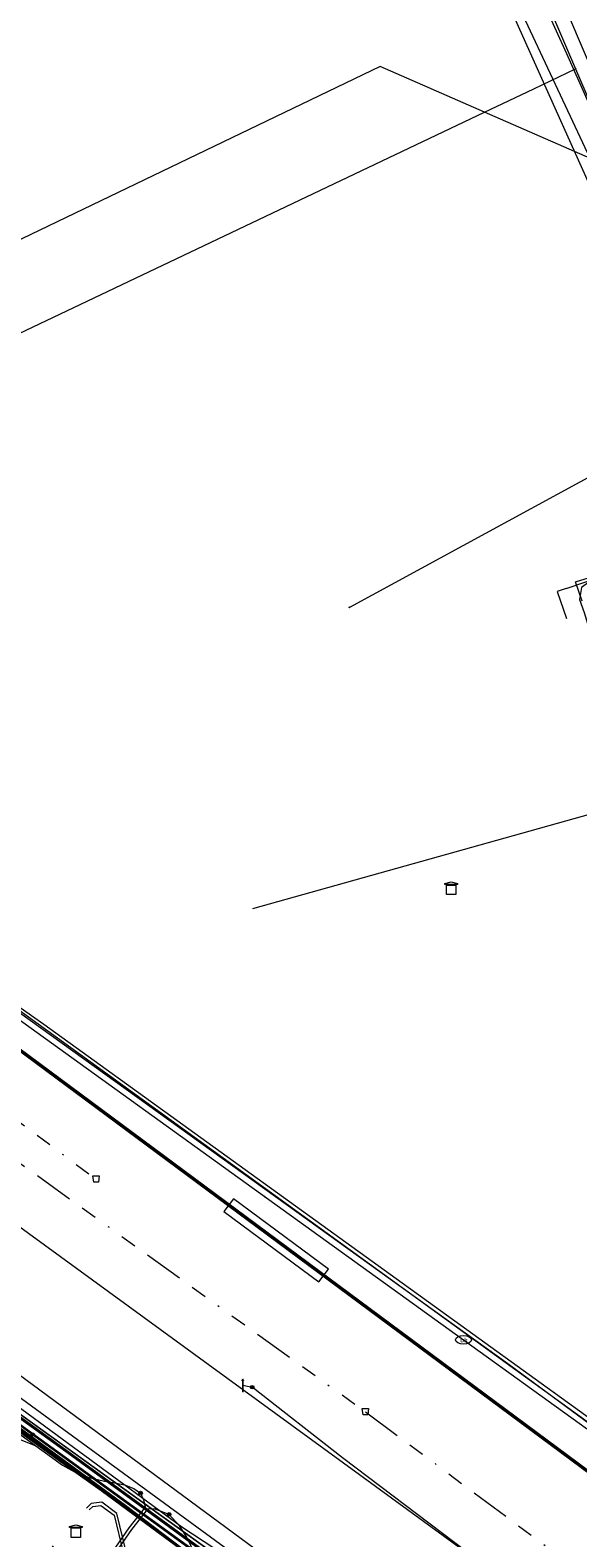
# Model space of a CAD drawing. Header units: metres. Extents: x 151922 to 154458, y 463415 to 464223.
# Tile 160 of 164: x 154197 to 154232, y 463603 to 463698. Entities that reach past the tile are written whole.
import ezdxf
from ezdxf.enums import TextEntityAlignment as Align
from ezdxf.lldxf.tags import DXFTag

# ---------------------------------------------------------------- set-up
doc = ezdxf.new("R2010")
doc.units = ezdxf.units.M
doc.linetypes.add('RI-OVERIG-SO', pattern=[17, 5, -2, 2, -2, 0, -2, 2, -2])
doc.layers.get('0').update_dxf_attribs({"lineweight": 9})
for name, color, linetype, lineweight in [('B-PV-KL-DATA-G', 90, 'KL-DATA-SO', 9), ('B-PV-KL-DATA_HULPSTUK-S', 90, 'Continuous', 9), ('B-PV-KL-DATA_KABELBED-G', 90, 'Continuous', 9), ('B-PV-KL-DATA_MANTELBUIS-G', 90, 'Continuous', 9), ('B-PV-KL-ET_HS-G', 10, 'KL-HS-SO', 9), ('B-PV-KL-ET_HS_MANTELBUIS-G', 10, 'Continuous', 9), ('B-PV-KL-ET_LS-G', 190, 'KL-LS-SO', 9), ('B-PV-KL-ET_LS-S', 190, 'Continuous', 9), ('B-PV-KL-ET_LS_HULPSTUK-S', 190, 'Continuous', 9), ('B-PV-KL-ET_LS_MANTELBUIS-G', 190, 'Continuous', 9), ('B-PV-KL-ET_MS-G', 130, 'KL-MS-SO', 9), ('B-PV-KL-ET_MS_HULPSTUK-S', 130, 'Continuous', 9), ('B-PV-KL-GAS_HD-G', 30, 'KL-GAS_HD-SO', 9), ('B-PV-KL-GAS_LD-G', 50, 'KL-GAS_LD-SO', 9), ('B-PV-KL-WATER-G', 170, 'KL-WATER-SO', 9), ('B-PV-KL-WATER-S', 170, 'Continuous', 9), ('B-PV-KL-WATER_HULPSTUK-S', 170, 'Continuous', 9), ('B-PV-OG-INFO-GV', 7, 'Continuous', 9), ('B-PV-OG-INFO-S', 7, 'Continuous', 9), ('B-PV-RI-VRIJVERVAL-G', 210, 'RI-OVERIG-SO', 9), ('B-PV-RI-VRIJVERVAL_HULPSTUK-S', 210, 'Continuous', 9)]:
    doc.layers.add(name, color=color, linetype=linetype, lineweight=lineweight)
doc.styles.add('NLCS-ISO', font='txt')
doc.styles.get("Standard").update_dxf_attribs({"font": 'arial.ttf'})
tags = doc.linetypes.add('KL-DATA-SO', pattern='A,4,-1,[101,NLCS.SHX,S=0.5,R=0,X=0,Y=0],-1,4,-1,["D",Standard,S=1,R=0,X=-0.25,Y=-0.5],-1.5', length=12.5).pattern_tags.tags
tags[18] = DXFTag(74, 10)
tags = doc.linetypes.add('KL-GAS_HD-SO', pattern='A,4,-1,[69,NLCS.SHX,S=0.5,R=0,X=0,Y=0],-1,4,-1,["H",Standard,S=1,R=0,X=0,Y=-0.5],-2', length=13).pattern_tags.tags
tags[18] = DXFTag(74, 10)
tags = doc.linetypes.add('KL-GAS_LD-SO', pattern='A,4,-1,[69,NLCS.SHX,S=0.5,R=0,X=0,Y=0],-1,4,-1,["L",Standard,S=1,R=0,X=0.25,Y=-0.5],-2', length=13).pattern_tags.tags
tags[18] = DXFTag(74, 10)
tags = doc.linetypes.add('KL-HS-SO', pattern='A,4,-1,[103,NLCS.SHX,S=0.75,R=0,X=0,Y=0],-1,4,-1,["H",Standard,S=1,R=0,X=0,Y=-0.5],-2', length=13).pattern_tags.tags
tags[18] = DXFTag(74, 10)
tags = doc.linetypes.add('KL-LS-SO', pattern='A,4,-1,[103,NLCS.SHX,S=0.75,R=0,X=0,Y=0],-1,4,-1,["L",Standard,S=1,R=0,X=0,Y=-0.5],-2', length=13).pattern_tags.tags
tags[18] = DXFTag(74, 10)
tags = doc.linetypes.add('KL-MS-SO', pattern='A,4,-1,[103,NLCS.SHX,S=0.75,R=0,X=0,Y=0],-1,4,-1,["M",Standard,S=1,R=0,X=0,Y=-0.5],-2', length=13).pattern_tags.tags
tags[18] = DXFTag(74, 10)
doc.linetypes.add('KL-WATER-SO', pattern='A,7,-0.5,[168,NLCS.SHX,S=0.75,R=0,X=0.75,Y=0],-2', length=9.5)

# ---------------------------------------------------------------- blocks, each defined once
blk = doc.blocks.new('SKL-WTB_HULP_TECHNISCH GEBOUW-SO')
at = {"color": 0, "linetype": 'ByBlock', "lineweight": 18}
for points in [[(-2, 1.5), (0, 2), (2, 1.5), (2, 1.18), (-2, 1.18)], [(-1.5, 1.02), (1.5, 1.02), (1.5, -2), (-1.5, -2)]]:
    blk.add_lwpolyline(points, close=True, dxfattribs=at)
at = {"color": 0, "linetype": 'ByBlock', "lineweight": 18, "style": 'NLCS-ISO', "flags": 1}
for tag, p in [('TYPE', (2.5, 0)), ('OMSCHRIJVING', (2.5, -3)), ('LABEL', (2.5, -1.5))]:
    blk.add_attdef(tag, p, '', height=1, dxfattribs=at)
blk = doc.blocks.new('SKL-WTB_HULP_MOF-SO')
at = {"linetype": 'ByBlock', "lineweight": 18}
h = blk.add_hatch(color=0, dxfattribs=at)
h.dxf.hatch_style = 1
h.paths.add_polyline_path([(-0.5625, 0, 1), (0.5625, 0, 1)])
at = {"color": 0, "linetype": 'ByBlock', "lineweight": 18}
blk.add_circle((0, 0), 0.5625, dxfattribs=at)
at = {"color": 0, "linetype": 'ByBlock', "lineweight": 18, "style": 'NLCS-ISO', "flags": 1}
for tag, p in [('TYPE', (1.5, 0)), ('OMSCHRIJVING', (1.5, -3)), ('LABEL', (1.5, -1.5))]:
    blk.add_attdef(tag, p, '', height=1, dxfattribs=at)
blk = doc.blocks.new('SKL-WATER_BRANDKRAAN_BRANDPUT-SO')
at = {"color": 0, "linetype": 'ByBlock', "lineweight": 18}
blk.add_ellipse((0, 0), major_axis=(2.5, 0), ratio=0.54, dxfattribs=at)
at = {"color": 0, "linetype": 'ByBlock', "lineweight": 18, "style": 'NLCS-ISO'}
blk.add_text('bk', height=1.5, dxfattribs=at).set_placement((0.16, 0), align=Align.MIDDLE_CENTER)
blk = doc.blocks.new('SKL-WTB_HULP_OVERIG-SO')
at = {"color": 0, "linetype": 'ByBlock', "lineweight": 18}
for points in [[(-0.14, 0.14), (0.14, -0.14)], [(0.14, 0.14), (-0.14, -0.14)]]:
    blk.add_lwpolyline(points, dxfattribs=at)
at = {"color": 0, "linetype": 'ByBlock', "lineweight": 18, "style": 'NLCS-ISO', "flags": 1}
for tag, p in [('TYPE', (1.5, 0)), ('OMSCHRIJVING', (1.5, -3)), ('LABEL', (1.5, -1.5))]:
    blk.add_attdef(tag, p, '', height=1, dxfattribs=at)
blk = doc.blocks.new('SRI-HULP_AFVOER_OPVANG-SO')
at = {"color": 0, "linetype": 'ByBlock', "lineweight": 18}
blk.add_lwpolyline([(-0.75, -1), (-1, 1), (1, 1), (0.75, -1)], close=True, dxfattribs=at)
at = {"color": 0, "linetype": 'ByBlock', "lineweight": 18, "style": 'NLCS-ISO', "flags": 1}
for tag, p in [('TYPE', (1.5, 0)), ('OMSCHRIJVING', (1.5, -3)), ('LABEL', (1.5, -1.5))]:
    blk.add_attdef(tag, p, '', height=1, dxfattribs=at)
blk = doc.blocks.new('SKL-ET_LS_MAST-SO')
for p, q in [((-0.05, 2.07), (0.05, 2.07)), ((-0.05, -2), (0.05, -2))]:
    blk.add_line(p, q)
for points in [[(-0.18, 1.76), (-0.22, 1.76), (-0.22, 1.84), (-0.18, 1.84), (-0.18, 1.79)], [(-0.18, 1.49), (-0.22, 1.49), (-0.22, 1.57), (-0.18, 1.57), (-0.18, 1.52)], [(-0.18, 1.79), (-0.05, 1.79)], [(-0.18, 1.76), (-0.05, 1.76)], [(-0.18, 1.52), (-0.05, 1.52)], [(-0.18, 1.49), (-0.05, 1.49)], [(-0.05, -2), (-0.05, 2.07)], [(0.05, -2), (0.05, 2.07)], [(0.18, 1.92), (0.05, 1.92)], [(0.18, 1.89), (0.05, 1.89)], [(0.18, 1.66), (0.05, 1.66)], [(0.18, 1.63), (0.05, 1.63)], [(0.18, 1.39), (0.05, 1.39)], [(0.18, 1.36), (0.05, 1.36)], [(0.18, 1.89), (0.22, 1.89), (0.22, 1.97), (0.18, 1.97), (0.18, 1.92)], [(0.18, 1.63), (0.22, 1.63), (0.22, 1.71), (0.18, 1.71), (0.18, 1.66)], [(0.18, 1.36), (0.22, 1.36), (0.22, 1.44), (0.18, 1.44), (0.18, 1.39)]]:
    blk.add_lwpolyline(points)
blk = doc.blocks.new('SOG-INFO_OVERIG-SO')
at = {"color": 0, "linetype": 'ByBlock', "lineweight": 18}
for points in [[(-0.14, 0.14), (0.14, -0.14)], [(0.14, 0.14), (-0.14, -0.14)]]:
    blk.add_lwpolyline(points, dxfattribs=at)
at = {"color": 0, "linetype": 'ByBlock', "lineweight": 18, "style": 'NLCS-ISO', "flags": 1}
for tag, p in [('TYPE', (1.5, 0)), ('OMSCHRIJVING', (1.5, -3)), ('LABEL', (1.5, -1.5))]:
    blk.add_attdef(tag, p, '', height=1, dxfattribs=at)

msp = doc.modelspace()

# ---------------------------------------------------------------- linework, layer by layer
at = {"layer": 'B-PV-KL-DATA-G', "ltscale": 0.5, "flags": 128}
for points in [[(154391.54, 463451.902), (154381.453, 463460.094), (154380.065, 463461.088), (154375.396, 463458.573), (154352.941, 463477.496), (154351.536, 463477.653), (154349.562, 463478.04), (154344.874, 463482.168), (154340.987, 463485), (154329.318, 463494.698), (154325.382, 463499.504), (154309.602, 463510.564), (154296.461, 463520.96), (154277.603, 463535.657), (154262.685, 463546.849), (154259.396, 463549.586), (154250.779, 463556.16), (154243.312, 463562.124), (154214.197, 463583.819), (154210.974, 463592.57), (154209.949, 463595.744), (154210.154, 463597.102), (154209.573, 463599.566), (154202.836, 463604.689), (154174.505, 463625.47), (154168.022, 463630.24), (154143.949, 463647.172), (154125.193, 463660.928), (154112.214, 463669.584), (154104.25, 463674.905), (154082.39, 463689.365), (154064.729, 463701.37), (154060.747, 463704.403), (154048.041, 463706.901), (154046.112, 463708.27), (154037.621, 463713.181), (154027.093, 463719.451), (154017.577, 463724.891), (154006.473, 463731.059), (153989.885, 463740.109), (153970.638, 463750.367), (153956.403, 463757.521), (153944.023, 463763.495), (153931.081, 463769.306), (153908.546, 463779.641), (153901.817, 463782.784), (153888.707, 463789.032), (153878.494, 463793.928), (153873.389, 463795.991), (153868.707, 463797.774), (153864.105, 463797.03), (153863.414, 463795.863), (153858.062, 463785.76), (153854.378, 463779.068), (153853.365, 463778.986), (153849.975, 463778.768), (153834.979, 463787.579), (153837.111, 463792.543), (153879.09, 463902.029), (153877.61, 463904.976), (153877.114, 463905.774)], [(153977.068, 463779.382), (154000, 463765.667), (154007.019, 463761.489), (154026.684, 463750), (154046.697, 463737.63), (154047.549, 463737.01), (154048.433, 463736.318), (154049.414, 463735.48), (154050.813, 463734.387), (154051.432, 463733.962), (154069.643, 463722.779), (154070.984, 463721.782), (154071.912, 463720.981), (154072.958, 463720.166), (154073.597, 463719.753), (154083.361, 463713.669), (154134.943, 463679.654), (154140.309, 463675.998), (154163.884, 463659.008), (154197.658, 463635.209), (154243.618, 463602.026)], [(154000, 463738.468), (154018.078, 463726.293), (154022.302, 463723.48), (154043.991, 463710.408), (154045.044, 463709.701), (154045.855, 463709.069), (154047.085, 463708.015), (154048.134, 463707.091), (154049.249, 463706.167), (154050.655, 463705.181), (154051.989, 463704.594), (154053.098, 463704.328), (154053.894, 463704.208), (154056.637, 463703.92), (154057.973, 463703.685), (154058.828, 463703.432), (154060.041, 463702.825), (154078.171, 463690.819), (154086.6, 463685.835), (154108.701, 463670.885), (154128.866, 463658.39), (154144.171, 463647.848), (154147.28, 463645.167), (154167.338, 463630.692), (154243.914, 463575.249), (154258.828, 463564.248)], [(154219.462, 463716.673), (154220.774, 463714.038), (154237.291, 463677.221), (154241.458, 463665.019)], [(154222.185, 463715.13), (154222.768, 463713.91), (154226.801, 463705.412), (154228.152, 463702.545), (154229.484, 463699.666), (154230.796, 463696.779), (154232.09, 463693.882), (154233.184, 463691.388), (154234.526, 463688.254), (154236.354, 463683.864), (154237.726, 463680.518), (154238.4, 463678.862), (154241.857, 463669.977), (154242.999, 463667.005), (154246.39, 463657.473), (154247.97, 463652.711)], [(154111.283, 463662.884), (154114.147, 463667.102), (154119.56, 463663.634), (154125.249, 463659.635), (154134.269, 463653.36), (154146.026, 463645.418), (154169.014, 463628.966), (154196.318, 463609.362), (154207.276, 463601.329), (154206.933, 463600.871), (154201.06, 463592.779), (154201.299, 463592.553), (154208.28, 463587.537), (154242.719, 463562.202), (154243.447, 463561.667)], [(154370.47, 463527.37), (154369.74, 463527.48), (154369.02, 463527.59), (154363.5, 463531.68), (154361.43, 463533.04), (154357.85, 463534.74), (154341.8, 463541.18), (154336.97, 463543.6), (154336.1, 463544.1), (154314.63, 463556.46), (154289.99, 463570.64), (154283.42, 463588.81), (154281.88, 463590.89), (154279.18, 463599.52), (154275.68, 463611.57), (154271.22, 463626.36), (154268.83, 463634.16), (154262.83, 463651.78), (154259.95, 463659.87), (154259.74, 463660.28), (154259.39, 463660.51), (154255.98, 463659.31), (154248.67, 463655.85), (154248.29, 463656.92), (154248.3, 463659.2), (154246.17, 463665.12), (154245.83, 463665.44), (154245.26, 463665.48), (154242.15, 463664.39), (154241.73, 463664.28), (154241.46, 463664.51), (154240.91, 463665.75), (154240.5, 463666.13), (154239.93, 463666.18), (154232.58, 463663.5), (154231.74, 463662.92), (154231.62, 463662.16), (154231.91, 463661.33), (154235.481, 463649.427), (154210.89, 463642.54)], [(154111.293, 463663.138), (154112.96, 463661.764), (154116.12, 463665.828), (154117.404, 463664.898), (154123.908, 463660.665), (154134.419, 463653.335), (154147.651, 463644.466), (154167.427, 463630.364), (154167.762, 463629.949), (154167.976, 463629.799), (154173.014, 463626.114), (154177.976, 463622.514), (154188.915, 463614.629), (154198.892, 463607.342), (154203.201, 463604.291), (154207.556, 463601.033), (154207.958, 463598.873), (154210.195, 463593.142), (154210.433, 463592.459), (154208.949, 463590.724), (154208.83, 463590.282), (154208.35, 463589.409), (154207.279, 463587.795), (154241.917, 463562.275), (154242.032, 463562.424), (154243.22, 463561.51), (154242.771, 463560.926)], [(154129.1, 463648.8), (154121.5, 463656), (154123.861, 463657.959), (154125.553, 463660.463), (154142.8, 463648.5), (154160.7, 463636), (154209.2, 463601.1), (154209.5, 463599.8), (154263.4, 463559.6), (154274.9, 463550), (154280.1, 463546.4), (154321.7, 463503.6), (154327.9, 463498.7), (154331.7, 463495.4), (154336.2, 463489.6), (154350.5, 463477.3), (154350.1, 463476.9), (154355.8, 463478.9), (154377.6, 463506.3), (154380.9, 463508.7), (154382.7, 463508.4), (154387.5, 463504.4), (154387.4, 463504.4)], [(154209.49, 463599.861), (154209.193, 463601.09), (154160.69, 463635.979), (154142.782, 463648.49), (154125.551, 463660.464)]]:
    msp.add_lwpolyline(points, dxfattribs=at)
at = {"layer": 'B-PV-KL-DATA_KABELBED-G', "ltscale": 0.5, "flags": 128}
for points in [[(154219.462, 463716.673), (154220.774, 463714.038), (154237.291, 463677.221), (154241.023, 463666.292)], [(154222.781, 463714.848), (154228.446, 463702.652), (154231.374, 463695.812)], [(154184.807, 463673.652), (154225.604, 463693.066), (154228.73, 463694.554), (154231.374, 463695.812)], [(154234.152, 463689.328), (154225.604, 463693.066), (154218.986, 463695.961), (154191.281, 463682.633)], [(154231.374, 463695.812), (154234.152, 463689.328), (154234.673, 463688.111), (154239.248, 463676.994), (154242.79, 463667.585), (154243.415, 463665.924), (154245.403, 463660.1), (154248.883, 463650.027), (154248.923, 463649.912)], [(154139.825, 463676.317), (154140.308, 463675.998), (154163.942, 463659.089), (154227.071, 463613.697), (154256.071, 463592.315), (154283.61, 463575.304), (154287.082, 463573.159)], [(154240.257, 463674.299), (154217.034, 463661.657)], [(154231.784, 463662.039), (154231.365, 463663.269), (154238.864, 463665.595)], [(154169.412, 463629.07), (154173.494, 463626.206), (154199.488, 463607.352), (154207.861, 463601.253)], [(154173.014, 463626.114), (154198.892, 463607.342), (154203.201, 463604.291), (154207.556, 463601.033), (154207.958, 463598.873)], [(154203.525, 463604.411), (154199.492, 463607.349)]]:
    msp.add_lwpolyline(points, dxfattribs=at)
at = {"layer": 'B-PV-KL-DATA_MANTELBUIS-G', "ltscale": 0.5, "flags": 128}
msp.add_lwpolyline([(154203.525, 463604.411), (154199.492, 463607.349)], dxfattribs=at)
at = {"layer": 'B-PV-KL-ET_HS-G', "ltscale": 0.5, "flags": 128}
for points in [[(154217.325, 463594.831), (154199.464, 463607.851), (154174.772, 463625.744), (154138.46, 463650.947), (154122.54, 463662.087), (154086.172, 463686.18), (154063.405, 463701.058), (154020.381, 463727.137), (154000, 463739.029), (153979.421, 463750), (153959.461, 463760.149), (153937.282, 463770.929), (153921.038, 463778.193), (153909.918, 463783.29), (153863.492, 463805.295), (153845.507, 463815.329), (153833.914, 463821.923), (153804.856, 463836.765), (153777.857, 463851.011), (153726.497, 463876.685), (153698.876, 463888.515), (153630.013, 463912.221), (153545.355, 463937.298), (153500, 463949.418), (153477.115, 463955.58), (153472.948, 463954.084), (153397.664, 463972.899), (153389.981, 463974.891), (153297.059, 464000), (153230.927, 464016.101), (153191.767, 464024.924), (153127.848, 464037.602), (153078.676, 464043.845), (153033.425, 464046.759), (153000, 464048.182), (152986.263, 464048.318), (152908.209, 464046.578), (152854.809, 464040.024), (152781.287, 464027.888), (152749.862, 464020.685), (152720.796, 464013.331), (152657.499, 463993.718), (152622.75, 463979.671), (152593.461, 463966.988), (152549.878, 463945.752), (152535.25, 463937.536), (152520.495, 463929.673), (152449.971, 463971.21), (152420.496, 463991.538), (152405.025, 464000), (152387.805, 464009.876), (152344.535, 464035.351), (152314.733, 464052.864)], [(154217.296, 463594.791), (154199.435, 463607.811), (154174.743, 463625.703), (154138.431, 463650.906), (154122.512, 463662.046), (154086.145, 463686.138), (154063.378, 463701.016), (154020.355, 463727.094), (154000, 463738.971), (153979.315, 463750), (153959.439, 463760.104), (153937.261, 463770.884), (153921.017, 463778.147), (153909.897, 463783.245), (153863.469, 463805.251), (153845.482, 463815.285), (153833.89, 463821.879), (153804.833, 463836.721), (153777.834, 463850.967), (153726.476, 463876.64), (153698.858, 463888.468), (153629.998, 463912.173), (153545.341, 463937.25), (153500, 463949.366), (153477.117, 463955.528), (153472.951, 463954.032), (153397.652, 463972.851), (153389.968, 463974.843), (153296.867, 464000)], [(154217.354, 463594.871), (154199.493, 463607.891), (154174.801, 463625.785), (154138.489, 463650.988), (154122.568, 463662.128), (154086.199, 463686.222), (154063.432, 463701.1), (154020.407, 463727.18), (154000, 463739.087), (153979.528, 463750), (153959.483, 463760.194), (153937.303, 463770.974), (153921.059, 463778.239), (153909.939, 463783.335), (153863.515, 463805.339), (153845.532, 463815.373), (153833.938, 463821.967), (153804.879, 463836.809), (153777.88, 463851.055), (153726.518, 463876.73), (153698.894, 463888.562), (153630.028, 463912.269), (153545.369, 463937.346), (153500, 463949.469), (153477.113, 463955.632), (153472.945, 463954.136), (153397.676, 463972.947), (153389.994, 463974.939), (153297.251, 464000)], [(154369.424, 463516.11), (154359.848, 463523.678), (154343.068, 463537.206), (154342.417, 463537.468), (154341.505, 463537.674), (154337.178, 463539.081), (154331.322, 463542.994), (154305.261, 463561.039), (154290.648, 463570.565), (154277.335, 463579.49), (154277.104, 463579.836), (154276.903, 463580.013), (154276.553, 463580.065), (154276.06, 463579.99), (154273.224, 463579.13), (154272.877, 463579.155), (154270.754, 463580.444), (154268.604, 463582.548), (154255.632, 463590.303), (154243.319, 463598.612), (154163.218, 463658.07), (154161.801, 463659.632), (154145.308, 463670.812), (154139.775, 463674.723), (154133.833, 463678.895), (154092.327, 463706.377), (154091.899, 463706.648)], [(154092.685, 463706.02), (154133.777, 463678.813), (154145.252, 463670.73), (154161.735, 463659.556), (154163.15, 463657.996), (154243.261, 463598.53), (154255.578, 463590.219), (154268.542, 463582.468), (154270.692, 463580.364), (154272.845, 463579.057), (154273.236, 463579.028), (154276.082, 463579.892), (154276.553, 463579.963), (154276.859, 463579.919), (154277.028, 463579.77), (154277.263, 463579.418), (154290.524, 463570.527), (154305.199, 463560.961), (154331.257, 463542.925), (154337.134, 463538.991), (154341.497, 463537.574), (154342.387, 463537.372), (154343.016, 463537.118), (154359.786, 463523.6), (154363.01, 463521.034), (154365.145, 463518.911), (154370.059, 463513.738), (154375.135, 463507.736), (154376.375, 463507.248), (154376.758, 463504.926), (154378.726, 463503.04), (154376.099, 463500), (154355.244, 463474.906), (154357.016, 463473.41)], [(154094.797, 463704.682), (154133.805, 463678.854), (154139.746, 463674.682), (154145.28, 463670.771), (154161.768, 463659.594), (154163.184, 463658.033), (154243.29, 463598.571), (154255.605, 463590.261), (154268.573, 463582.508), (154270.723, 463580.404), (154272.861, 463579.106), (154273.23, 463579.079), (154276.071, 463579.941), (154276.553, 463580.014), (154276.881, 463579.966), (154277.066, 463579.803), (154277.299, 463579.454), (154290.586, 463570.546), (154305.23, 463561), (154331.301, 463542.955), (154337.156, 463539.036), (154341.501, 463537.624), (154342.402, 463537.42), (154343.042, 463537.162), (154359.817, 463523.639), (154363.043, 463521.071), (154365.181, 463518.946), (154370.096, 463513.771), (154375.167, 463507.775), (154376.418, 463507.276), (154376.801, 463504.954), (154378.795, 463503.043), (154376.165, 463500), (154356.46, 463476.29), (154355.3, 463475.5), (154353.9, 463475.46), (154352.27, 463475.33), (154350.94, 463474.39), (154348.45, 463471.48)]]:
    msp.add_lwpolyline(points, dxfattribs=at)
at = {"layer": 'B-PV-KL-ET_HS_MANTELBUIS-G', "ltscale": 0.5, "flags": 128}
msp.add_lwpolyline([(154209.084, 463623.341), (154215.106, 463618.869), (154215.702, 463619.671), (154209.68, 463624.143), (154209.084, 463623.341)], dxfattribs=at)
at = {"layer": 'B-PV-KL-ET_LS-G', "ltscale": 0.5, "flags": 128}
for points in [[(154258.021, 463564.134), (154237.322, 463579.498), (154237.261, 463579.561), (154237.227, 463579.642), (154237.222, 463579.729), (154237.271, 463579.849), (154238.728, 463581.755), (154242.121, 463586.342), (154239.662, 463590.586), (154157.763, 463650.343), (154139.994, 463662.389), (154109.3, 463683.29), (154086.794, 463697.987), (154067.895, 463710.48), (154052.677, 463720.133)], [(154251.61, 463638.098), (154248.184, 463648.807), (154244.652, 463659.633), (154241.461, 463667.975), (154236.096, 463681.729), (154233.244, 463688.097), (154224.741, 463706.304), (154220.477, 463716.098)], [(154111.368, 463669.155), (154117.342, 463664.772), (154123.687, 463660.617), (154125.275, 463659.518), (154143.927, 463646.581), (154167.927, 463629.731), (154172.946, 463626.014), (154177.928, 463622.355), (154188.817, 463614.512), (154198.844, 463607.251), (154199.61, 463606.819), (154200.541, 463606.455), (154201.512, 463606.227), (154202.029, 463606.154), (154202.78, 463605.994), (154203.36, 463605.775), (154203.797, 463605.476)], [(154210.875, 463612.181), (154210.288, 463612.297)], [(154242.911, 463588.427), (154229.181, 463598.169), (154216.591, 463607.701), (154210.867, 463612.185)], [(154195.848, 463609.01), (154197.161, 463608.469)], [(154203.797, 463605.476), (154203.979, 463605.041), (154204.081, 463604.587), (154203.052, 463603.279), (154201.779, 463601.439), (154200.681, 463600.444), (154199.433, 463600.479), (154198.339, 463601.17), (154198.249, 463601.4), (154198.281, 463601.763), (154198.443, 463602.002)], [(154205.609, 463604.125), (154204.652, 463604.475), (154204.238, 463604.463), (154203.212, 463603.161), (154201.931, 463601.307), (154200.755, 463600.242), (154199.381, 463600.281), (154198.177, 463601.036), (154198.045, 463601.37), (154198.087, 463601.831), (154198.281, 463602.12)], [(154208.653, 463588.541), (154208.449, 463588.901), (154208.449, 463589.468), (154208.608, 463589.93), (154208.829, 463590.873), (154210.237, 463592.493), (154210.109, 463593.088), (154207.893, 463598.827), (154207.445, 463600.897), (154207.254, 463601.582), (154206.708, 463602.716), (154206.267, 463603.399), (154205.609, 463604.125)]]:
    msp.add_lwpolyline(points, dxfattribs=at)
at = {"layer": 'B-PV-KL-ET_LS_MANTELBUIS-G', "ltscale": 0.5, "flags": 128}
msp.add_lwpolyline([(154209.084, 463623.341), (154215.106, 463618.869), (154215.702, 463619.671), (154209.68, 463624.143), (154209.084, 463623.341)], dxfattribs=at)
at = {"layer": 'B-PV-KL-ET_MS-G', "ltscale": 0.5, "flags": 128}
for points in [[(154212.595, 463597.285), (154167.309, 463630.652), (154147.249, 463645.128), (154144.14, 463647.808), (154128.838, 463658.349), (154108.674, 463670.843), (154086.573, 463685.793), (154078.144, 463690.777), (154059.98, 463702.805), (154038.6, 463713.667), (154020.598, 463726.685), (154015.505, 463729.67), (154014.258, 463731.531), (154013.534, 463731.948)], [(154214.306, 463596.301), (154212.623, 463597.327), (154167.338, 463630.692), (154147.28, 463645.167), (154144.171, 463647.848), (154128.866, 463658.39), (154108.701, 463670.885), (154086.6, 463685.835), (154078.171, 463690.819), (154060.003, 463702.85), (154038.623, 463713.712), (154020.625, 463726.727), (154019.704, 463727.267)], [(154219.294, 463592.905), (154214.333, 463596.343), (154212.651, 463597.369), (154167.367, 463630.732), (154147.311, 463645.206), (154144.202, 463647.888), (154128.894, 463658.431), (154108.728, 463670.927), (154086.627, 463685.877), (154078.198, 463690.861), (154060.031, 463702.892), (154041.415, 463714.144), (154027.848, 463722.27), (154027.664, 463722.494), (154027.404, 463723.266), (154027.303, 463723.456), (154027.046, 463723.66)], [(154209.856, 463524.937), (154209.57, 463525.671), (154207.482, 463531.549), (154206.888, 463532.534), (154251.89, 463548.673), (154254.601, 463551.824), (154254.31, 463554.442), (154209.13, 463588.433), (154205.374, 463598.207), (154204.532, 463600.607), (154202.863, 463601.829), (154202.302, 463604.183), (154201.338, 463604.895), (154200.671, 463604.824), (154200.368, 463604.527)], [(154200.534, 463604.407), (154200.761, 463604.633), (154201.282, 463604.688), (154202.125, 463604.066), (154202.687, 463601.703), (154204.298, 463600.502), (154205.112, 463598.115), (154208.9, 463588.259), (154254.048, 463554.292), (154254.311, 463551.914), (154251.728, 463548.909), (154206.609, 463532.728), (154200.271, 463530.575)]]:
    msp.add_lwpolyline(points, dxfattribs=at)
at = {"layer": 'B-PV-KL-GAS_HD-G', "ltscale": 0.5, "flags": 128}
msp.add_lwpolyline([(154076.343, 463695.081), (154079.626, 463692.974), (154109.866, 463672.632), (154148.55, 463646.643), (154174.4, 463627.465), (154210.275, 463601.19)], dxfattribs=at)
at = {"layer": 'B-PV-KL-GAS_LD-G', "ltscale": 0.5, "flags": 128}
for points in [[(154050.006, 463711.307), (154068.44, 463699.033), (154076.673, 463693.424), (154093.598, 463682.123), (154116.675, 463666.86), (154133.51, 463655.193), (154169.08, 463630.516), (154175.649, 463625.955), (154206.417, 463603.324)], [(154095.383, 463705.74), (154146.618, 463671.956), (154238.092, 463605.685), (154239.401, 463605.105)], [(154230.78, 463662.852), (154240.112, 463666.025), (154245.372, 463667.632)], [(154230.78, 463662.852), (154230.213, 463662.659), (154230.792, 463660.955)], [(154183.347, 463622.402), (154250.065, 463573.122)], [(154206.417, 463603.324), (154208.514, 463601.968), (154202.559, 463593.057), (154243.101, 463563.575), (154255.916, 463553.937), (154265.914, 463546.271)]]:
    msp.add_lwpolyline(points, dxfattribs=at)
at = {"layer": 'B-PV-KL-WATER-G', "ltscale": 0.5, "flags": 128}
for points in [[(154183.443, 463644.617), (154224.268, 463615.195)], [(154224.268, 463615.195), (154238.925, 463604.632)]]:
    msp.add_lwpolyline(points, dxfattribs=at)
at = {"layer": 'B-PV-OG-INFO-GV', "ltscale": 0.5, "flags": 128}
msp.add_lwpolyline([(154272.937, 463678.116), (154282.705, 463670.435), (154258.199, 463659.179), (154248.496, 463658.088), (154224.746, 463713.679), (154235.353, 463707.669), (154239.062, 463704.753), (154254.11, 463671.049)], close=True, dxfattribs=at)
at = {"layer": 'B-PV-RI-VRIJVERVAL-G', "ltscale": 0.5, "flags": 128}
for points in [[(154159.91, 463655.91), (154200.98, 463625.39)], [(154169.35, 463645.72), (154218.05, 463610.63)], [(154218.05, 463610.63), (154282.55, 463562.61)]]:
    msp.add_lwpolyline(points, dxfattribs=at)

# ---------------------------------------------------------------- block references
at = {"layer": 'B-PV-KL-DATA_HULPSTUK-S', "xscale": 0.2, "yscale": 0.2, "zscale": 0.2}
for name, p in [('SKL-WTB_HULP_OVERIG-SO', (154231.374, 463695.812)), ('SKL-WTB_HULP_OVERIG-SO', (154231.374, 463695.812)), ('SKL-WTB_HULP_OVERIG-SO', (154231.374, 463695.812)), ('SKL-WTB_HULP_OVERIG-SO', (154217.034, 463661.657)), ('SKL-WTB_HULP_TECHNISCH GEBOUW-SO', (154223.485, 463643.837)), ('SKL-WTB_HULP_MOF-SO', (154196.956, 463609.188))]:
    msp.add_blockref(name, p, dxfattribs=at)
at = {"layer": 'B-PV-KL-ET_LS-S', "xscale": 0.2, "yscale": 0.2, "zscale": 0.2}
msp.add_blockref('SKL-ET_LS_MAST-SO', (154210.281, 463612.294), dxfattribs=at)
at = {"layer": 'B-PV-KL-ET_LS_HULPSTUK-S', "xscale": 0.2, "yscale": 0.2, "zscale": 0.2}
for p in [(154210.875, 463612.192), (154203.797, 463605.476), (154205.609, 463604.125)]:
    msp.add_blockref('SKL-WTB_HULP_MOF-SO', p, dxfattribs=at)
at = {"layer": 'B-PV-KL-ET_MS_HULPSTUK-S', "xscale": 0.2, "yscale": 0.2, "zscale": 0.2}
msp.add_blockref('SKL-WTB_HULP_TECHNISCH GEBOUW-SO', (154199.688, 463603.06), dxfattribs=at)
at = {"layer": 'B-PV-KL-WATER-S', "xscale": 0.2, "yscale": 0.2, "zscale": 0.2}
msp.add_blockref('SKL-WATER_BRANDKRAAN_BRANDPUT-SO', (154224.268, 463615.195), dxfattribs=at)
at = {"layer": 'B-PV-KL-WATER_HULPSTUK-S', "xscale": 0.2, "yscale": 0.2, "zscale": 0.2}
msp.add_blockref('SKL-WTB_HULP_OVERIG-SO', (154211.668, 463624.276), dxfattribs=at)
at = {"layer": 'B-PV-OG-INFO-S', "xscale": 0.2, "yscale": 0.2, "zscale": 0.2}
msp.add_blockref('SOG-INFO_OVERIG-SO', (154211.668, 463624.276), dxfattribs=at)
at = {"layer": 'B-PV-RI-VRIJVERVAL_HULPSTUK-S', "xscale": 0.2, "yscale": 0.2, "zscale": 0.2}
for p in [(154200.98, 463625.39), (154218.05, 463610.63)]:
    msp.add_blockref('SRI-HULP_AFVOER_OPVANG-SO', p, dxfattribs=at)

doc.saveas('drawing.dxf')
